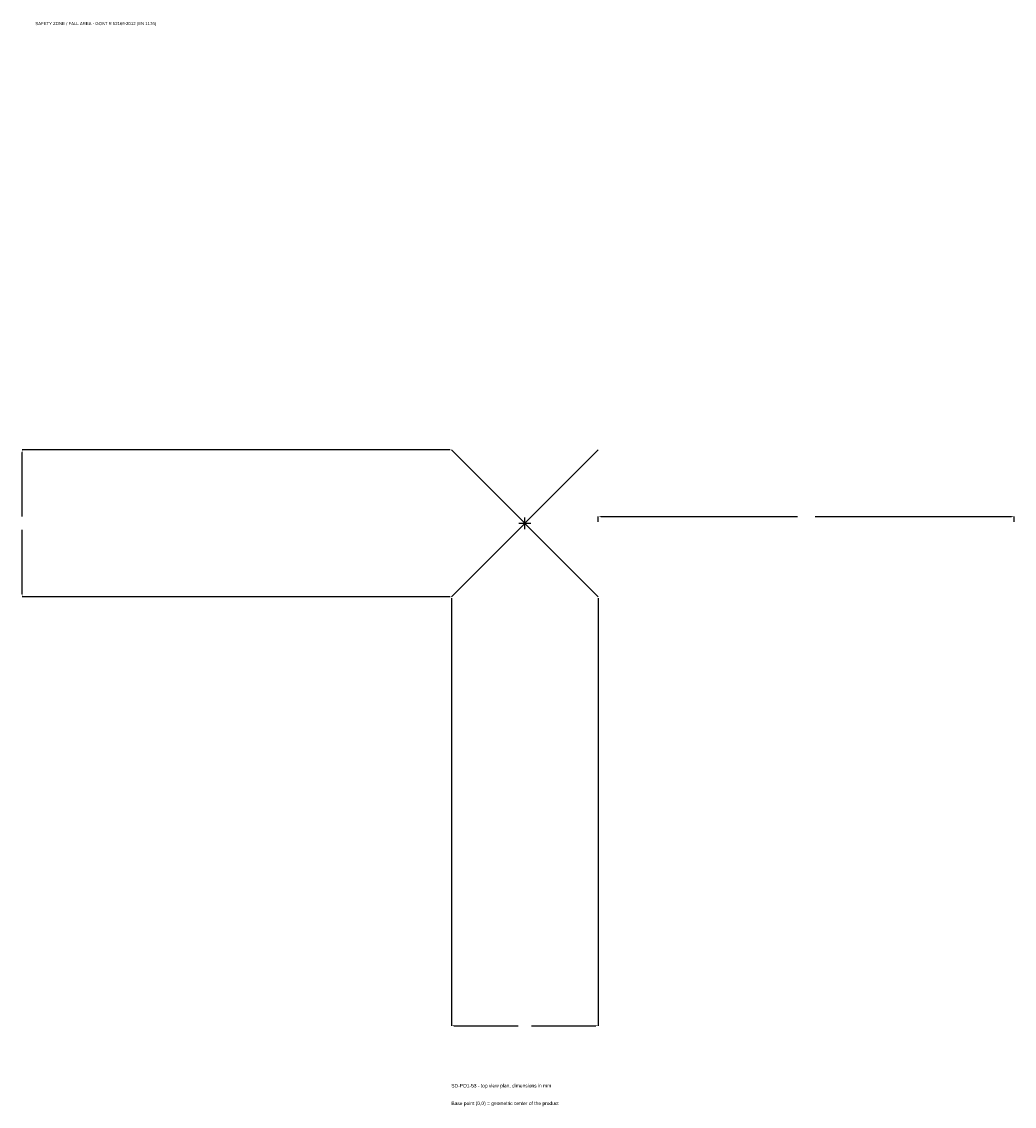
# Model space of a CAD drawing. Extents: x -1814 to 1765, y -2103 to 1809.
import ezdxf

# ---------------------------------------------------------------- set-up
doc = ezdxf.new("R2010")
doc.units = 0
for name, color, linetype in [('GP_MAF_zona_bezopasnosti', 1, 'Continuous'), ('ZSK_DANNYE', 3, 'Continuous'), ('ZSK_KONTUR', 7, 'Continuous'), ('ZSK_RAZMERY', 8, 'Continuous')]:
    doc.layers.add(name, color=color, linetype=linetype)
doc.dimstyles.new('ORION', dxfattribs={"dimtxt": 15.9, "dimasz": 9.54, "dimexe": 1.25, "dimexo": 4.77, "dimtad": 1, "dimcen": 2.5, "dimazin": 3, "dimtfac": 1, "dimtmove": 0, "dimatfit": 3})

# ---------------------------------------------------------------- blocks, each defined once
blk = doc.blocks.new('_CLOSEDFILLED')
at = {"color": 0, "linetype": 'BYBLOCK'}
blk.add_solid([(-1, 0.16), (0, 0), (-1, -0.16)], dxfattribs=at)
blk = doc.blocks.new('*D1')
for p, q in [((-265, -269.77), (-265, -1812.7)), ((265, -269.77), (265, -1812.7)), ((-255.46, -1812.7), (-23.85, -1812.7)), ((23.85, -1812.7), (255.46, -1812.7))]:
    blk.add_line(p, q)
at = {"layer": 'Defpoints'}
for p in [(-265, -265), (265, -265), (-265, -1812.7)]:
    blk.add_point(p, dxfattribs=at)
at = {"layer": 'ZSK_RAZMERY', "xscale": 9.54, "yscale": 9.54, "rotation": 180}
blk.add_blockref('_CLOSEDFILLED', (-265, -1812.7), dxfattribs=at)
at = {"layer": 'ZSK_RAZMERY', "xscale": 9.54, "yscale": 9.54}
blk.add_blockref('_CLOSEDFILLED', (265, -1812.7), dxfattribs=at)
blk = doc.blocks.new('*D2')
for p, q in [((-269.77, 265), (-1812.7, 265)), ((-1812.7, 23.85), (-1812.7, 255.46)), ((-1812.7, -255.46), (-1812.7, -23.85)), ((-269.77, -265), (-1812.7, -265))]:
    blk.add_line(p, q)
at = {"layer": 'Defpoints'}
for p in [(-265, 265), (-1812.7, -265), (-265, -265)]:
    blk.add_point(p, dxfattribs=at)
at = {"layer": 'ZSK_RAZMERY', "xscale": 9.54, "yscale": 9.54}
for p, rotation in [((-1812.7, 265), 90), ((-1812.7, -265), 270)]:
    blk.add_blockref('_CLOSEDFILLED', p, dxfattribs=dict(at, rotation=rotation))
blk = doc.blocks.new('*D3')
for p, q in [((265, 4.77), (265, 23.85)), ((274.54, 23.85), (983.2, 23.85)), ((1046.8, 23.85), (1755.46, 23.85)), ((1765, 4.77), (1765, 23.85))]:
    blk.add_line(p, q)
at = {"layer": 'Defpoints'}
for p in [(265, 23.85), (265, 0), (1765, 0)]:
    blk.add_point(p, dxfattribs=at)
at = {"layer": 'ZSK_RAZMERY', "xscale": 9.54, "yscale": 9.54, "rotation": 180}
blk.add_blockref('_CLOSEDFILLED', (265, 23.85), dxfattribs=at)
at = {"layer": 'ZSK_RAZMERY', "xscale": 9.54, "yscale": 9.54}
blk.add_blockref('_CLOSEDFILLED', (1765, 23.85), dxfattribs=at)
blk = doc.blocks.new('B1')
at = {"layer": 'ZSK_KONTUR'}
for p, q in [((-265, -265), (265, 265)), ((-265, 265), (265, -265))]:
    blk.add_line(p, q, dxfattribs=at)
at = {"layer": 'ZSK_RAZMERY'}
for p, q in [((-21.2, 0), (21.2, 0)), ((0, -21.2), (0, 21.2))]:
    blk.add_line(p, q, dxfattribs=at)
at = {"layer": 'GP_MAF_zona_bezopasnosti', "color": 1}
blk.add_text('SAFETY ZONE / FALL AREA - GOST R 52169-2012 (EN 1176)', height=11.13, dxfattribs=at).set_placement((-1765, 1796.8))
at = {"layer": 'ZSK_RAZMERY'}
dim = blk.add_linear_dim(base=(-1812.7, -265), p1=(-265, -265), p2=(-265, 265), angle=90, dimstyle='ORION', dxfattribs=at)
dim.commit()
dim.dimension.update_dxf_attribs({"geometry": '*D2', "text_midpoint": (-1812.7, 0)})
for base, p1, p2, picture, middle in [((265, 23.85), (265, 0), (1765, 0), '*D3', (1015, 23.85)), ((-265, -1812.7), (-265, -265), (265, -265), '*D1', (0, -1812.7))]:
    dim = blk.add_linear_dim(base=base, p1=p1, p2=p2, dimstyle='ORION', dxfattribs=at)
    dim.commit()
    dim.dimension.update_dxf_attribs({"geometry": picture, "text_midpoint": middle})

msp = doc.modelspace()

# ---------------------------------------------------------------- block references
msp.add_blockref('B1', (0, 0))

# ---------------------------------------------------------------- texts
at = {"layer": 'ZSK_DANNYE', "color": 3}
msp.add_text('SD-PO1-53 - top view plan, dimensions in mm', height=12.72, dxfattribs=at).set_placement((-265, -2035.3))
at = {"layer": 'ZSK_DANNYE', "color": 7}
msp.add_text('Base point (0,0) = geometric center of the product', height=12.72, dxfattribs=at).set_placement((-265, -2098.9))

doc.saveas('drawing.dxf')
